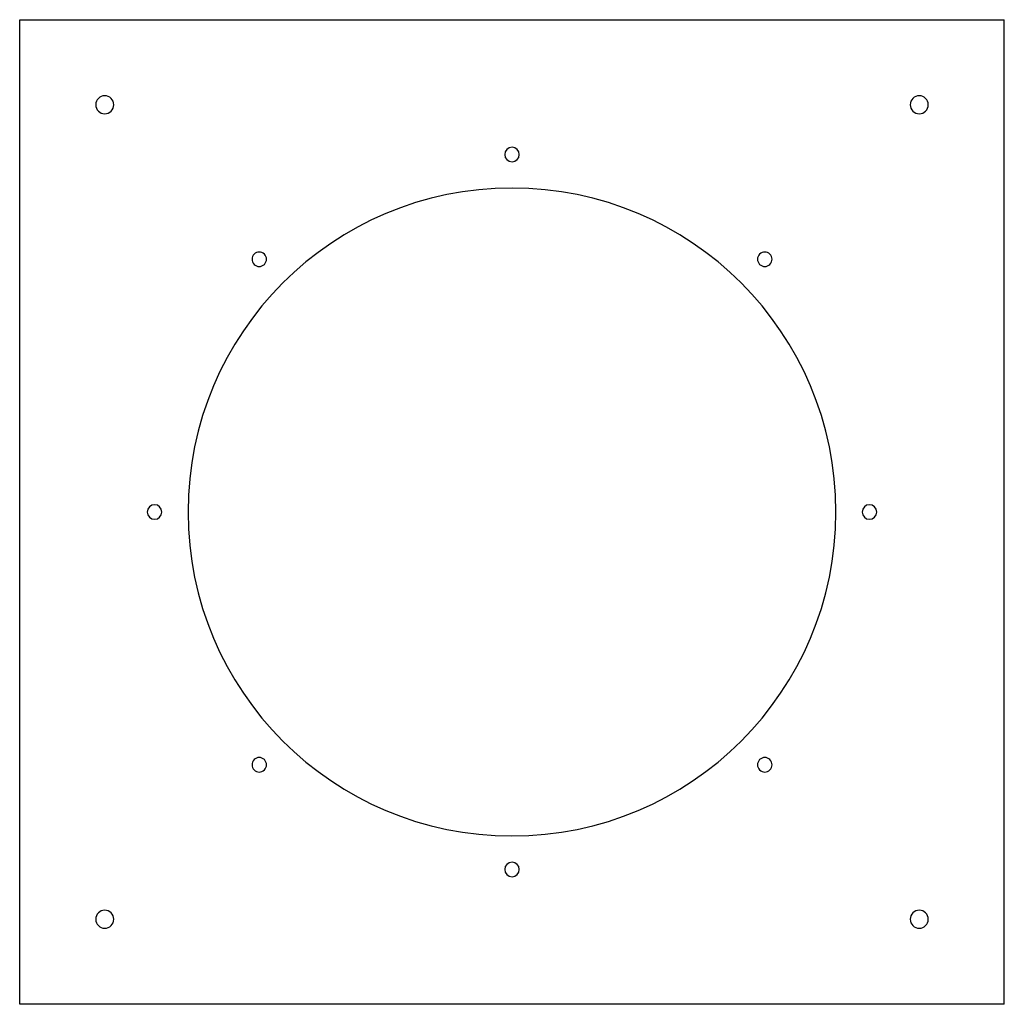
# Model space of a CAD drawing. Header units: millimetres. Extents: x -272 to 272, y -272 to 272.
import ezdxf

# ---------------------------------------------------------------- set-up
doc = ezdxf.new("R2010")
doc.units = ezdxf.units.MM
doc.layers.add('HIDDEN', color=7, linetype='Continuous')
doc.layers.add('THICK', color=7, linetype='Continuous')

msp = doc.modelspace()

# ---------------------------------------------------------------- linework, layer by layer
at = {"layer": 'HIDDEN'}
for p, q in [((-272, 272), (-272, 272)), ((272, 272), (272, 272)), ((-272, -272), (-272, -272)), ((272, -272), (272, -272))]:
    msp.add_line(p, q, dxfattribs=at)
for centre, start, end in [((0, 197.5), 90, 270), ((0, 197.5), 270, 90), ((-139.65, 139.65), 135, 315), ((-139.65, 139.65), 315, 135), ((139.65, 139.65), 45, 225), ((139.65, 139.65), 225, 45), ((-197.5, 0), 0, 180), ((-197.5, 0), 180, 0), ((197.5, 0), 0, 180), ((197.5, 0), 180, 0), ((-139.65, -139.65), 45, 225), ((139.65, -139.65), 315, 135), ((-139.65, -139.65), 225, 45), ((139.65, -139.65), 135, 315), ((0, -197.5), 90, 270), ((0, -197.5), 270, 90)]:
    msp.add_arc(centre, 4, start, end, dxfattribs=at)
at = {"layer": 'THICK'}
for p, q in [((-272, 272), (272, 272)), ((-272, -272), (-272, 272)), ((272, -272), (272, 272)), ((272, -272), (-272, -272))]:
    msp.add_line(p, q, dxfattribs=at)
for centre, radius, start, end in [((-225, 225), 5, 0, 180), ((225, 225), 5, 90, 270), ((225, 225), 5, 270, 90), ((-225, 225), 5, 180, 0), ((0, 0), 179, 0, 180), ((0, 0), 179, 180, 0), ((-225, -225), 5, 90, 270), ((-225, -225), 5, 270, 90), ((225, -225), 5, 0, 180), ((225, -225), 5, 180, 0)]:
    msp.add_arc(centre, radius, start, end, dxfattribs=at)

doc.saveas('drawing.dxf')
